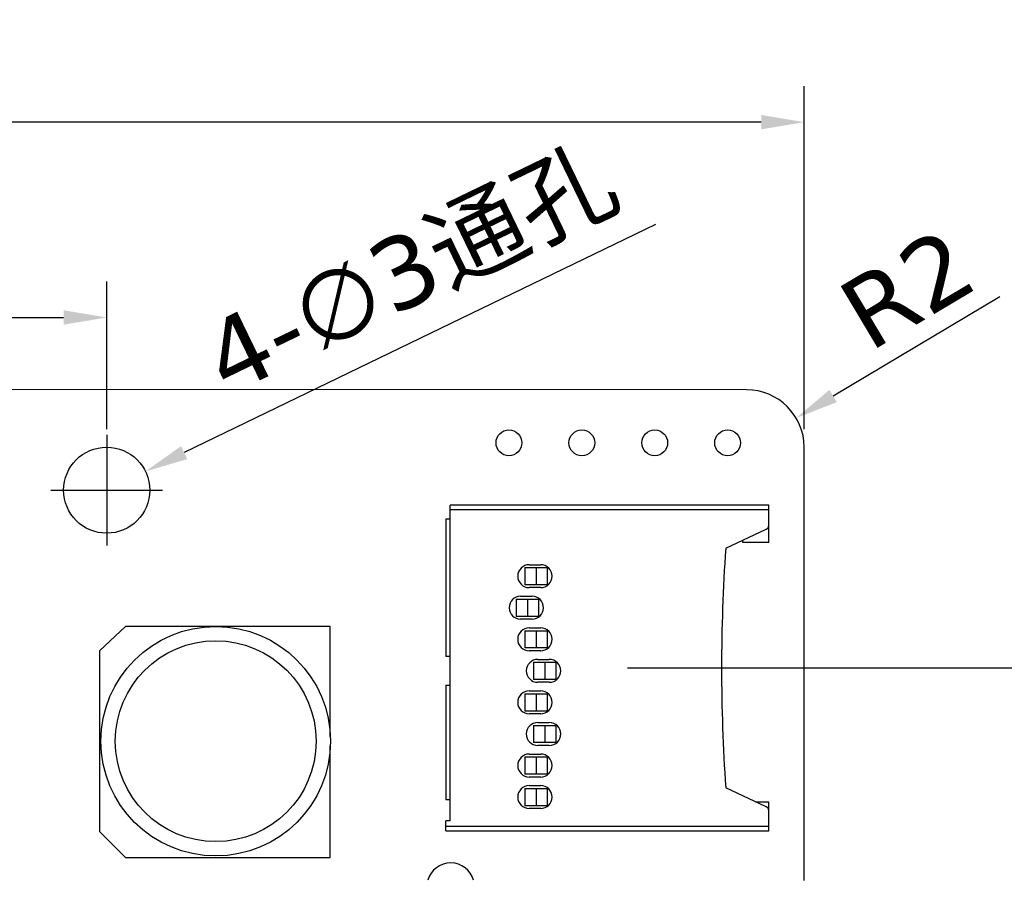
# Model space of a CAD drawing. Header units: millimetres. Extents: x 344 to 479, y 172 to 285.
# Tile 17 of 22: x 400 to 434, y 255 to 285. Entities that reach past the tile are written whole.
import ezdxf

# ---------------------------------------------------------------- set-up
doc = ezdxf.new("R2010")
doc.units = ezdxf.units.MM
doc.header["$LTSCALE"] = 30.734
doc.header["$PDMODE"] = 3
doc.header["$PDSIZE"] = 0.3125
doc.linetypes.add('CENTER', pattern=[0.6, 0.375, -0.075, 0.075, -0.075])
doc.layers.get('0').update_dxf_attribs({"linetype": 'CONTINUOUS'})
doc.layers.get('Defpoints').update_dxf_attribs({"linetype": 'CONTINUOUS'})
doc.layers.add('dim', color=6, linetype='CONTINUOUS', lineweight=9)
doc.styles.add('Verdana', font='verdana.ttf', dxfattribs={"height": 2.5})
doc.dimstyles.new('aaaaaaaa 3.0', dxfattribs={"dimtxt": 2.5, "dimasz": 1.5, "dimexe": 1.25, "dimexo": 0.625, "dimtad": 1, "dimdec": 1, "dimzin": 9, "dimdsep": 46, "dimtxsty": 'Verdana', "dimcen": 0, "dimazin": 0, "dimtfac": 1, "dimtofl": 0, "dimtmove": 0, "dimatfit": 3, "dimfxl": 1, "dimlwd": 25, "dimlwe": 25, "dimarcsym": 0})

# ---------------------------------------------------------------- blocks, each defined once
blk = doc.blocks.new('*D31')
at = {"layer": 'Defpoints', "color": 0}
for p in [(358.918, 281.625), (358.918, 270.493), (426.914, 270.297)]:
    blk.add_point(p, dxfattribs=at)
at = {"layer": 'dim', "color": 0, "lineweight": 25}
for p, q in [((358.918, 271.118), (358.918, 282.875)), ((426.914, 270.922), (426.914, 282.875)), ((425.414, 281.625), (360.418, 281.625))]:
    blk.add_line(p, q, dxfattribs=at)
at = {"layer": 'dim', "color": 0}
for points in [[(360.418, 281.875), (360.418, 281.375), (358.918, 281.625)], [(425.414, 281.375), (425.414, 281.875), (426.914, 281.625)]]:
    blk.add_solid(points, dxfattribs=at)
at = {"layer": 'dim', "color": 0, "insert": (392.549, 283.557), "char_height": 2.5, "attachment_point": 5, "style": 'Verdana'}
blk.add_mtext('68', dxfattribs=at)
blk = doc.blocks.new('*D32')
at = {"layer": 'Defpoints', "color": 0}
for p in [(402.604, 274.817), (369.604, 270.727), (402.604, 270.297)]:
    blk.add_point(p, dxfattribs=at)
at = {"layer": 'dim', "color": 0, "lineweight": 25}
for p, q in [((369.604, 271.352), (369.604, 276.067)), ((402.604, 270.922), (402.604, 276.067)), ((371.104, 274.817), (401.104, 274.817))]:
    blk.add_line(p, q, dxfattribs=at)
at = {"layer": 'dim', "color": 0}
for points in [[(371.104, 275.067), (371.104, 274.567), (369.604, 274.817)], [(401.104, 274.567), (401.104, 275.067), (402.604, 274.817)]]:
    blk.add_solid(points, dxfattribs=at)
at = {"layer": 'dim', "color": 0, "insert": (386.104, 276.744), "char_height": 2.5, "attachment_point": 5, "style": 'Verdana'}
blk.add_mtext('33', dxfattribs=at)
blk = doc.blocks.new('*D34')
at = {"layer": 'Defpoints', "color": 0}
for p in [(403.954, 269.451), (401.254, 268.143)]:
    blk.add_point(p, dxfattribs=at)
at = {"layer": 'dim', "color": 0, "lineweight": 25}
blk.add_line((421.727, 278.059), (405.304, 270.105), dxfattribs=at)
at = {"layer": 'dim', "color": 0}
blk.add_solid([(405.195, 270.33), (405.413, 269.88), (403.954, 269.451)], dxfattribs=at)
at = {"layer": 'dim', "color": 0, "insert": (413.218, 276.417), "char_height": 2.5, "attachment_point": 5, "rotation": 25.8419, "style": 'Verdana'}
blk.add_mtext('4-∅3{\\f宋体|b0|i0|c134|p2;通孔}', dxfattribs=at)
blk = doc.blocks.new('*D42')
at = {"layer": 'Defpoints', "color": 0}
for p in [(420.125, 262.599), (447.038, 262.599), (424.904, 217.288)]:
    blk.add_point(p, dxfattribs=at)
at = {"layer": 'dim', "color": 0, "lineweight": 25}
for p, q in [((420.75, 262.599), (448.288, 262.599)), ((447.038, 218.788), (447.038, 261.099)), ((425.529, 217.288), (448.288, 217.288))]:
    blk.add_line(p, q, dxfattribs=at)
at = {"layer": 'dim', "color": 0}
for points in [[(447.288, 261.099), (446.788, 261.099), (447.038, 262.599)], [(446.788, 218.788), (447.288, 218.788), (447.038, 217.288)]]:
    blk.add_solid(points, dxfattribs=at)
at = {"layer": 'dim', "color": 0, "insert": (445.111, 239.943), "char_height": 2.5, "attachment_point": 5, "rotation": 90, "style": 'Verdana'}
blk.add_mtext('45.3', dxfattribs=at)
blk = doc.blocks.new('*D43')
at = {"layer": 'Defpoints', "color": 0}
for p in [(426.629, 271.312), (424.895, 270.279)]:
    blk.add_point(p, dxfattribs=at)
at = {"layer": 'dim', "color": 0, "lineweight": 25}
blk.add_line((433.733, 275.542), (427.918, 272.079), dxfattribs=at)
at = {"layer": 'dim', "color": 0}
blk.add_solid([(427.79, 272.294), (428.046, 271.864), (426.629, 271.312)], dxfattribs=at)
at = {"layer": 'dim', "color": 0, "insert": (430.497, 275.828), "char_height": 2.5, "attachment_point": 5, "rotation": 30.7747, "style": 'Verdana'}
blk.add_mtext('R2', dxfattribs=at)

msp = doc.modelspace()

# ---------------------------------------------------------------- linework, layer by layer
at = {"color": 7, "linetype": 'Continuous'}
for p, q in [((424.904, 272.297), (360.904, 272.307)), ((426.911, 255.197), (426.914, 270.297)), ((414.575, 257.274), (414.575, 268.273)), ((425.675, 268.273), (414.575, 268.273)), ((414.575, 268.123), (425.675, 268.123)), ((425.675, 266.974), (425.675, 268.273)), ((414.425, 267.799), (414.425, 262.999)), ((414.425, 267.799), (414.575, 267.799)), ((424.175, 266.774), (425.588, 267.433)), ((424.775, 266.974), (424.775, 267.054)), ((425.675, 266.974), (424.775, 266.974)), ((417.177, 266.099), (417.177, 265.499)), ((417.177, 266.099), (417.988, 266.099)), ((417.327, 266.199), (417.727, 266.199)), ((417.962, 265.499), (417.962, 266.099)), ((417.987, 265.499), (417.177, 265.499)), ((417.727, 265.399), (417.327, 265.399)), ((416.877, 264.999), (417.688, 264.999)), ((416.877, 264.999), (416.877, 264.399)), ((417.027, 265.099), (417.427, 265.099)), ((417.662, 264.399), (417.662, 264.999)), ((417.687, 264.399), (416.877, 264.399)), ((417.427, 264.299), (417.027, 264.299)), ((403.263, 264.047), (402.355, 263.197)), ((410.391, 264.047), (403.263, 264.047)), ((410.391, 260.213), (410.391, 264.047)), ((417.177, 263.899), (417.988, 263.899)), ((417.177, 263.899), (417.177, 263.299)), ((417.327, 263.999), (417.727, 263.999)), ((417.962, 263.299), (417.962, 263.899)), ((402.355, 263.197), (402.355, 256.898)), ((417.987, 263.299), (417.177, 263.299)), ((417.727, 263.199), (417.327, 263.199)), ((414.575, 262.999), (414.425, 262.999)), ((417.627, 262.899), (418.027, 262.899)), ((417.477, 262.799), (418.287, 262.799)), ((417.477, 262.799), (417.477, 262.199)), ((418.262, 262.199), (418.262, 262.799)), ((418.287, 262.199), (417.477, 262.199)), ((414.425, 261.999), (414.575, 261.999)), ((414.425, 261.999), (414.425, 257.999)), ((417.327, 261.799), (417.727, 261.799)), ((418.027, 262.099), (417.627, 262.099)), ((417.177, 261.699), (417.988, 261.699)), ((417.177, 261.699), (417.177, 261.099)), ((417.962, 261.099), (417.962, 261.699)), ((417.987, 261.099), (417.177, 261.099)), ((417.727, 260.999), (417.327, 260.999)), ((417.477, 260.599), (418.287, 260.599)), ((417.477, 260.599), (417.477, 259.999)), ((417.627, 260.699), (418.027, 260.699)), ((418.262, 259.999), (418.262, 260.599)), ((410.391, 255.997), (410.391, 259.881)), ((418.287, 259.999), (417.477, 259.999)), ((418.027, 259.899), (417.627, 259.899)), ((417.177, 259.499), (417.988, 259.499)), ((417.177, 259.499), (417.177, 258.899)), ((417.327, 259.599), (417.727, 259.599)), ((417.962, 258.899), (417.962, 259.499)), ((417.987, 258.899), (417.177, 258.899)), ((417.727, 258.799), (417.327, 258.799)), ((417.177, 258.399), (417.988, 258.399)), ((417.177, 258.399), (417.177, 257.799)), ((417.327, 258.499), (417.727, 258.499)), ((417.962, 257.799), (417.962, 258.399)), ((425.588, 257.764), (424.175, 258.423)), ((414.575, 257.999), (414.425, 257.999)), ((417.987, 257.799), (417.177, 257.799)), ((417.727, 257.699), (417.327, 257.699)), ((425.675, 257.924), (425.246, 257.924)), ((425.675, 256.924), (425.675, 257.924)), ((414.575, 257.274), (414.425, 257.274)), ((414.425, 256.924), (414.425, 257.274)), ((425.675, 257.074), (414.425, 257.074)), ((402.355, 256.898), (403.256, 255.997)), ((414.425, 256.924), (425.675, 256.924)), ((403.256, 255.997), (410.391, 255.997))]:
    msp.add_line(p, q, dxfattribs=at)
at = {"color": 1, "linetype": 'CENTER'}
for p, q in [((402.604, 270.727), (402.604, 266.868)), ((400.66, 268.797), (404.548, 268.797))]:
    msp.add_line(p, q, dxfattribs=at)
at = {"color": 40, "linetype": 'Continuous'}
for p, q in [((417.57, 266.099), (417.57, 265.499)), ((417.27, 264.999), (417.27, 264.399)), ((417.57, 263.899), (417.57, 263.299)), ((417.87, 262.799), (417.87, 262.199)), ((417.57, 261.699), (417.57, 261.099)), ((417.87, 260.599), (417.87, 259.999)), ((417.57, 259.499), (417.57, 258.899)), ((417.57, 258.399), (417.57, 257.799))]:
    msp.add_line(p, q, dxfattribs=at)
at = {"color": 7, "linetype": 'Continuous'}
for centre, radius in [((416.622, 270.447), 0.45), ((419.162, 270.447), 0.45), ((421.702, 270.447), 0.45), ((424.242, 270.447), 0.45), ((402.604, 268.797), 1.5), ((406.404, 260.047), 4), ((406.404, 260.047), 3.5)]:
    msp.add_circle(centre, radius, dxfattribs=at)
for centre, radius, start, end in [((424.895, 270.279), 2.019, 0.5247, 89.7519), ((425.525, 267.569), 0.15, 295, 0), ((484.028, 262.599), 59.998, 176.00944, 183.99058), ((417.327, 265.799), 0.4, 90, 270), ((417.727, 265.799), 0.4, 270, 90), ((417.027, 264.699), 0.4, 90, 270), ((417.427, 264.699), 0.4, 270, 90), ((417.327, 263.599), 0.4, 90, 270), ((417.727, 263.599), 0.4, 270, 90), ((417.627, 262.499), 0.4, 90, 270), ((418.027, 262.499), 0.4, 270, 90), ((417.327, 261.399), 0.4, 90, 270), ((417.727, 261.399), 0.4, 270, 90), ((417.627, 260.299), 0.4, 90, 270), ((418.027, 260.299), 0.4, 270, 90), ((417.327, 259.199), 0.4, 90, 270), ((417.727, 259.199), 0.4, 270, 90), ((417.327, 258.099), 0.4, 90, 270), ((417.727, 258.099), 0.4, 270, 90), ((425.525, 257.628), 0.15, 0, 65), ((414.594, 254.977), 0.825, 15.5538, 164.4288)]:
    msp.add_arc(centre, radius, start, end, dxfattribs=at)

# ---------------------------------------------------------------- dimensions: what is measured, and where the dimension line sits
at = {"layer": 'dim'}
dim = msp.add_linear_dim(base=(358.918, 281.625), p1=(426.914, 270.297), p2=(358.918, 270.493), dimstyle='aaaaaaaa 3.0', dxfattribs=at)
dim.commit()
dim.dimension.update_dxf_attribs({"geometry": '*D31', "text_midpoint": (392.549, 281.625), "dimtype": 160})
dim = msp.add_diameter_dim_2p(p1=(401.254, 268.143), p2=(403.954, 269.451), text='4-<>{\\f宋体|b0|i0|c134|p2;通孔}', dimstyle='aaaaaaaa 3.0', override={"dimtxsty": 'Verdana'}, dxfattribs=at)
dim.commit()
dim.dimension.update_dxf_attribs({"geometry": '*D34', "text_midpoint": (413.41, 274.031), "dimtype": 163})
dim = msp.add_linear_dim(base=(402.604, 274.817), p1=(369.604, 270.727), p2=(402.604, 270.297), dimstyle='aaaaaaaa 3.0', dxfattribs=at)
dim.commit()
dim.dimension.update_dxf_attribs({"geometry": '*D32', "text_midpoint": (386.104, 276.744)})
dim = msp.add_radius_dim(center=(424.895, 270.279), mpoint=(426.629, 271.312), dimstyle='aaaaaaaa 3.0', dxfattribs=at)
dim.commit()
dim.dimension.update_dxf_attribs({"geometry": '*D43', "text_midpoint": (430.757, 273.769), "dimtype": 164})
dim = msp.add_linear_dim(base=(447.038, 262.599), p1=(424.904, 217.288), p2=(420.125, 262.599), angle=90, dimstyle='aaaaaaaa 3.0', dxfattribs=at)
dim.commit()
dim.dimension.update_dxf_attribs({"geometry": '*D42', "text_midpoint": (445.111, 239.943)})

doc.saveas('drawing.dxf')
